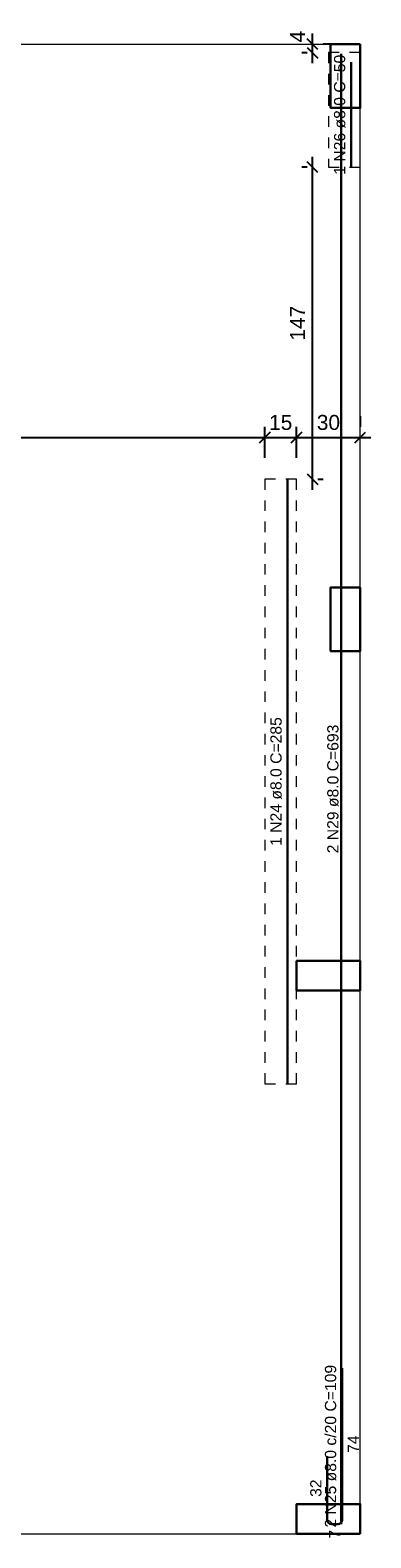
# Model space of a CAD drawing. Header units: millimetres. Extents: x 337 to 526, y -381 to -65.
# Tile 48 of 104: x 391.29 to 394.5, y -296.78 to -282.57. Entities that reach past the tile are written whole.
import ezdxf

# ---------------------------------------------------------------- set-up
doc = ezdxf.new("R2010")
doc.units = ezdxf.units.MM
doc.header["$MEASUREMENT"] = 0
doc.linetypes.add('Dashed', pattern=[0.75, 0.5, -0.25])
doc.layers.get('0').update_dxf_attribs({"lineweight": 5})
for name, color, linetype, lineweight in [('Descrição da armadura', 7, 'Continuous', 5), ('DT-Armadura positiva', 7, 'Continuous', 30), ('DT-Cotas', 7, 'Continuous', 5), ('DT-Pontilhado', 7, 'Dashed', 5), ('FO-Pilares', 152, 'Continuous', 30), ('FO-Vigas', 1, 'Continuous', 20), ('Textos armaduras', 7, 'Continuous', 5)]:
    doc.layers.add(name, color=color, linetype=linetype, lineweight=lineweight)
doc.styles.add('Arial', font='arial.ttf')
doc.dimstyles.new('UM_50.000000', dxfattribs={"dimtxt": 0.18, "dimasz": 0.1, "dimexe": 0.1, "dimexo": 0.2, "dimgap": 0, "dimtad": 1, "dimtih": 1, "dimtoh": 1, "dimdec": 1, "dimlfac": 50, "dimzin": 0, "dimdsep": 46, "dimtxsty": 'Standard', "dimcen": 0.09, "dimdle": 0.1, "dimadec": 1, "dimazin": 2, "dimtfac": 1, "dimtdec": 4, "dimtofl": 0, "dimtmove": 0, "dimatfit": 3, "dimfxl": 1, "dimtolj": 1, "dimarcsym": 0})

# ---------------------------------------------------------------- blocks, each defined once
blk = doc.blocks.new('_Oblique')
at = {"color": 0, "linetype": 'ByBlock', "lineweight": -2}
blk.add_line((-0.5, -0.5), (0.5, 0.5), dxfattribs=at)
blk = doc.blocks.new('*D276')
at = {"layer": 'Defpoints', "color": 0, "transparency": 16777216}
for p in [(393.503, -286.408), (388.463, -286.801), (393.503, -286.801)]:
    blk.add_point(p, dxfattribs=at)
at = {"layer": 'DT-Cotas', "color": 0, "lineweight": -2, "transparency": 16777216}
for p, q in [((388.463, -286.601), (388.463, -286.308)), ((393.503, -286.601), (393.503, -286.308)), ((388.363, -286.408), (393.603, -286.408))]:
    blk.add_line(p, q, dxfattribs=at)
at = {"layer": 'DT-Cotas', "color": 0, "lineweight": -2, "transparency": 16777216, "xscale": 0.1, "yscale": 0.1, "zscale": 0.1, "rotation": 180}
blk.add_blockref('_Oblique', (388.463, -286.408), dxfattribs=at)
at = {"layer": 'DT-Cotas', "color": 0, "lineweight": -2, "transparency": 16777216, "xscale": 0.1, "yscale": 0.1, "zscale": 0.1}
blk.add_blockref('_Oblique', (393.503, -286.408), dxfattribs=at)
at = {"layer": 'DT-Cotas', "color": 7, "transparency": 16777216, "insert": (390.983, -286.267), "char_height": 0.1412, "attachment_point": 5, "rotation": 0.0057, "style": 'Arial'}
blk.add_mtext('\\A1;252', dxfattribs=at)
blk = doc.blocks.new('*D277')
at = {"layer": 'Defpoints', "color": 0, "transparency": 16777216}
for p in [(393.803, -286.408), (393.503, -286.801), (393.803, -286.801)]:
    blk.add_point(p, dxfattribs=at)
at = {"layer": 'DT-Cotas', "color": 0, "lineweight": -2, "transparency": 16777216}
for p, q in [((393.503, -286.601), (393.503, -286.308)), ((393.803, -286.601), (393.803, -286.308)), ((393.403, -286.408), (393.903, -286.408))]:
    blk.add_line(p, q, dxfattribs=at)
at = {"layer": 'DT-Cotas', "color": 0, "lineweight": -2, "transparency": 16777216, "xscale": 0.1, "yscale": 0.1, "zscale": 0.1, "rotation": 180}
blk.add_blockref('_Oblique', (393.503, -286.408), dxfattribs=at)
at = {"layer": 'DT-Cotas', "color": 0, "lineweight": -2, "transparency": 16777216, "xscale": 0.1, "yscale": 0.1, "zscale": 0.1}
blk.add_blockref('_Oblique', (393.803, -286.408), dxfattribs=at)
at = {"layer": 'DT-Cotas', "color": 7, "transparency": 16777216, "insert": (393.653, -286.267), "char_height": 0.1412, "attachment_point": 5, "rotation": 0.0057, "style": 'Arial'}
blk.add_mtext('\\A1;15', dxfattribs=at)
blk = doc.blocks.new('*D278')
at = {"layer": 'Defpoints', "color": 0, "transparency": 16777216}
for p in [(394.403, -286.408), (394.403, -286.408), (393.803, -286.801)]:
    blk.add_point(p, dxfattribs=at)
at = {"layer": 'DT-Cotas', "color": 0, "lineweight": -2, "transparency": 16777216}
for p, q in [((393.803, -286.601), (393.803, -286.308)), ((394.403, -286.208), (394.403, -286.308)), ((393.703, -286.408), (394.503, -286.408))]:
    blk.add_line(p, q, dxfattribs=at)
at = {"layer": 'DT-Cotas', "color": 0, "lineweight": -2, "transparency": 16777216, "xscale": 0.1, "yscale": 0.1, "zscale": 0.1, "rotation": 180}
blk.add_blockref('_Oblique', (393.803, -286.408), dxfattribs=at)
at = {"layer": 'DT-Cotas', "color": 0, "lineweight": -2, "transparency": 16777216, "xscale": 0.1, "yscale": 0.1, "zscale": 0.1}
blk.add_blockref('_Oblique', (394.403, -286.408), dxfattribs=at)
at = {"layer": 'DT-Cotas', "color": 7, "transparency": 16777216, "insert": (394.103, -286.267), "char_height": 0.1412, "attachment_point": 5, "rotation": 0.0057, "style": 'Arial'}
blk.add_mtext('\\A1;30', dxfattribs=at)
blk = doc.blocks.new('*D289')
at = {"layer": 'Defpoints', "color": 0, "transparency": 16777216}
for p in [(393.953, -283.861), (394.103, -283.861), (393.803, -286.801)]:
    blk.add_point(p, dxfattribs=at)
at = {"layer": 'DT-Cotas', "color": 0, "lineweight": -2, "transparency": 16777216}
for p, q in [((393.953, -286.901), (393.953, -283.761)), ((393.903, -283.861), (393.853, -283.861)), ((394.003, -286.801), (394.053, -286.801))]:
    blk.add_line(p, q, dxfattribs=at)
at = {"layer": 'DT-Cotas', "color": 0, "lineweight": -2, "transparency": 16777216, "xscale": 0.1, "yscale": 0.1, "zscale": 0.1}
for p, rotation in [((393.953, -283.861), 90), ((393.953, -286.801), 270)]:
    blk.add_blockref('_Oblique', p, dxfattribs=dict(at, rotation=rotation))
at = {"layer": 'DT-Cotas', "color": 7, "transparency": 16777216, "insert": (393.812, -285.331), "char_height": 0.1412, "attachment_point": 5, "rotation": 90, "style": 'Arial'}
blk.add_mtext('\\A1;147', dxfattribs=at)
blk = doc.blocks.new('*D290')
at = {"layer": 'Defpoints', "color": 0, "transparency": 16777216}
for p in [(393.953, -282.701), (393.953, -282.701), (394.103, -282.781)]:
    blk.add_point(p, dxfattribs=at)
at = {"layer": 'DT-Cotas', "color": 0, "lineweight": -2, "transparency": 16777216}
for p, q in [((393.953, -282.881), (393.953, -282.601)), ((393.903, -282.781), (393.853, -282.781)), ((394.153, -282.701), (394.053, -282.701))]:
    blk.add_line(p, q, dxfattribs=at)
at = {"layer": 'DT-Cotas', "color": 0, "lineweight": -2, "transparency": 16777216, "xscale": 0.1, "yscale": 0.1, "zscale": 0.1}
for p, rotation in [((393.953, -282.701), 90), ((393.953, -282.781), 270)]:
    blk.add_blockref('_Oblique', p, dxfattribs=dict(at, rotation=rotation))
at = {"layer": 'DT-Cotas', "color": 7, "transparency": 16777216, "insert": (393.812, -282.63), "char_height": 0.1412, "attachment_point": 5, "rotation": 90, "style": 'Arial'}
blk.add_mtext('\\A1;4', dxfattribs=at)

msp = doc.modelspace()

# ---------------------------------------------------------------- linework, layer by layer
at = {"layer": 'DT-Armadura positiva'}
for p, q in [((394.2229, -296.6509), (394.2229, -282.7907)), ((394.3172, -283.8607), (394.3172, -282.8707)), ((393.7174, -292.5007), (393.7174, -286.8007)), ((394.2317, -296.6109), (394.2317, -295.1809)), ((394.0917, -296.0109), (394.0917, -296.6109)), ((394.1317, -296.6509), (394.1917, -296.6509))]:
    msp.add_line(p, q, dxfattribs=at)
for centre, start, end in [((394.1317, -296.6109), 180, 270), ((394.1917, -296.6109), 270, 0)]:
    msp.add_arc(centre, 0.04, start, end, dxfattribs=at)
at = {"layer": 'DT-Pontilhado', "ltscale": 0.2}
for points in [[(394.1027, -283.8607), (394.4027, -283.8607), (394.4027, -282.7807), (394.1027, -282.7807), (394.1027, -283.8607)], [(393.5029, -292.5007), (393.8029, -292.5007), (393.8029, -286.8007), (393.5029, -286.8007), (393.5029, -292.5007)]]:
    msp.add_lwpolyline(points, close=True, dxfattribs=at)
at = {"layer": 'FO-Pilares'}
for points in [[(394.4029, -282.7007), (394.2629, -282.7007), (394.1229, -282.7007), (394.1229, -283.0007), (394.1229, -283.3007), (394.2629, -283.3007), (394.4029, -283.3007), (394.4029, -283.0007), (394.4029, -282.7007)], [(394.4029, -287.8207), (394.2629, -287.8207), (394.1229, -287.8207), (394.1229, -288.1207), (394.1229, -288.4207), (394.2629, -288.4207), (394.4029, -288.4207), (394.4029, -288.1207), (394.4029, -287.8207)], [(394.4029, -291.6207), (394.4029, -291.4807), (394.4029, -291.3407), (394.1029, -291.3407), (393.8029, -291.3407), (393.8029, -291.4807), (393.8029, -291.6207), (394.1029, -291.6207), (394.4029, -291.6207)], [(394.4029, -296.7409), (394.4029, -296.6009), (394.4029, -296.4609), (394.1029, -296.4609), (393.8029, -296.4609), (393.8029, -296.6009), (393.8029, -296.7409), (394.1029, -296.7409), (394.4029, -296.7409)]]:
    msp.add_lwpolyline(points, close=True, dxfattribs=at)
at = {"layer": 'FO-Vigas'}
for p, q in [((386.2429, -282.7007), (394.1229, -282.7007)), ((394.4029, -287.8207), (394.4029, -282.9807)), ((394.4029, -291.3407), (394.4029, -288.1007)), ((394.4029, -296.4609), (394.4029, -291.6207)), ((388.4629, -296.7409), (393.8029, -296.7409))]:
    msp.add_line(p, q, dxfattribs=at)

# ---------------------------------------------------------------- texts
at = {"layer": 'Descrição da armadura', "linetype": 'Continuous', "char_height": 0.1059, "attachment_point": 8, "rotation": 90, "line_spacing_factor": 0.798, "style": 'Arial'}
for s, insert, width in [('1 N26 ø8.0 C=50', (394.2642, -283.3657), 2.267374), ('1 N24 ø8.0 C=285', (393.6644, -289.6507), 2.43235), ('2 N29 ø8.0 C=693', (394.2004, -289.7208), 2.43235), ('2 N25 ø8.0 c/20 C=109', (394.1787, -295.9159), 3.075453)]:
    msp.add_mtext(s, dxfattribs=dict(at, insert=insert, width=width))
at = {"layer": 'Textos armaduras', "linetype": 'Continuous', "char_height": 0.1059, "attachment_point": 7, "rotation": 90, "line_spacing_factor": 0.798, "style": 'Arial'}
for s, insert, width in [('74', (394.3905, -295.9784), 0.329953), ('32', (394.0387, -296.3934), 0.329953), ('7', (394.2146, -296.7864), 0.164976)]:
    msp.add_mtext(s, dxfattribs=dict(at, insert=insert, width=width))

# ---------------------------------------------------------------- dimensions: what is measured, and where the dimension line sits
at = {"layer": 'DT-Cotas'}
for base, p1, p2, picture, middle in [((393.9528, -282.7007), (394.1027, -282.7807), (393.9528, -282.7007), '*D290', (393.8116, -282.6301)), ((393.9528, -283.8607), (393.8029, -286.8007), (394.1027, -283.8607), '*D289', (393.8116, -285.3307))]:
    dim = msp.add_linear_dim(base=base, p1=p1, p2=p2, angle=90, dimstyle='UM_50.000000', override={"dimtxt": 0.1412, "dimasz": 0.1, "dimexe": 0.1, "dimexo": 0.2, "dimtad": 1, "dimtih": 0, "dimtoh": 0, "dimdec": 1, "dimlfac": 50, "dimzin": 8, "dimtxsty": 'Arial', "dimblk": 'Oblique', "dimblk1": 'Oblique', "dimblk2": 'Oblique', "dimsah": 1, "dimdle": 0.1, "dimse1": 0, "dimse2": 0, "dimclrt": 7, "dimadec": 1, "dimazin": 3, "dimtmove": 2, "dimldrblk": 'Oblique'}, dxfattribs=at)
    dim.commit()
    dim.dimension.update_dxf_attribs({"geometry": picture, "text_midpoint": middle, "dimtype": 160, "text_rotation": 90})
for base, p1, p2, picture, middle in [((393.5029, -286.4085), (388.4629, -286.8007), (393.5029, -286.8007), '*D276', (390.9829, -286.2673)), ((393.8029, -286.4085), (393.5029, -286.8007), (393.8029, -286.8007), '*D277', (393.6529, -286.2673)), ((394.4029, -286.4085), (393.8029, -286.8007), (394.4029, -286.4085), '*D278', (394.1029, -286.2673))]:
    dim = msp.add_linear_dim(base=base, p1=p1, p2=p2, dimstyle='UM_50.000000', override={"dimtxt": 0.1412, "dimasz": 0.1, "dimexe": 0.1, "dimexo": 0.2, "dimtad": 1, "dimtih": 0, "dimtoh": 0, "dimdec": 1, "dimlfac": 50, "dimzin": 8, "dimtxsty": 'Arial', "dimblk": 'Oblique', "dimblk1": 'Oblique', "dimblk2": 'Oblique', "dimsah": 1, "dimdle": 0.1, "dimse1": 0, "dimse2": 0, "dimclrt": 7, "dimadec": 1, "dimazin": 3, "dimtmove": 2, "dimldrblk": 'Oblique'}, dxfattribs=at)
    dim.commit()
    dim.dimension.update_dxf_attribs({"geometry": picture, "text_midpoint": middle, "dimtype": 160, "text_rotation": 0.00573})

doc.saveas('drawing.dxf')
